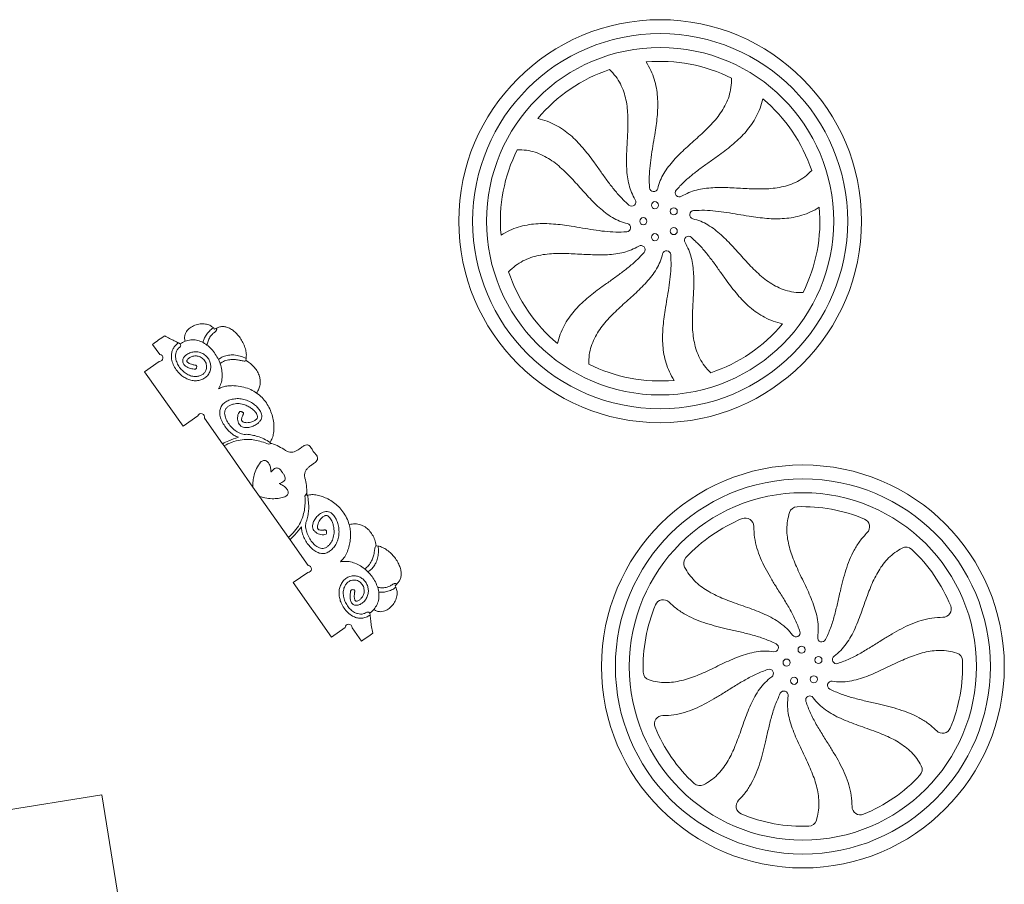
# Model space of a CAD drawing. Header units: millimetres. Extents: x -1373 to 2114, y -1259 to 1510.
# Tile 11 of 12: x 1013 to 1722, y 466 to 1088. Entities that reach past the tile are written whole.
import ezdxf

# ---------------------------------------------------------------- set-up
doc = ezdxf.new("R2010")
doc.units = ezdxf.units.MM

msp = doc.modelspace()

# ---------------------------------------------------------------- linework, layer by layer
at = {"color": 7, "linetype": 'Continuous', "lineweight": 15}
for p, q in [((1152.79, 866.08), (1153.66, 865.08)), ((1153.66, 865.08), (1154.99, 865.86)), ((1109.05, 854.15), (1114.14, 846.93)), ((1127.68, 855.29), (1128.96, 854.62)), ((1176.43, 844.03), (1176.13, 842.65)), ((1103.33, 834.49), (1113.85, 841.9)), ((1103.33, 834.49), (1130.97, 795.24)), ((1130.97, 795.24), (1141.62, 802.75)), ((1146.4, 801.13), (1159.34, 782.74)), ((1159.34, 782.74), (1160.48, 781.12)), ((1160.48, 781.12), (1181.3, 751.56)), ((1192.4, 782.31), (1194.9, 782.82)), ((1181.3, 751.56), (1186.04, 744.84)), ((1186.04, 744.84), (1206.86, 715.28)), ((1218.73, 744.93), (1220.05, 747.11)), ((1208, 713.66), (1206.86, 715.28)), ((1208, 713.66), (1221.03, 695.16)), ((1270.05, 709.28), (1271.46, 709.1)), ((1210.21, 682.73), (1220.71, 690.13)), ((1210.21, 682.73), (1237.85, 643.49)), ((1284.79, 681.56), (1283.61, 680.56)), ((1283.61, 680.56), (1284.25, 679.42)), ((1265.44, 660.84), (1265.63, 659.4)), ((1237.85, 643.49), (1247.61, 650.36)), ((1252.65, 650.26), (1259.35, 640.74)), ((772.28, 481.77), (1072.43, 530.04)), ((1084.67, 453.92), (1072.43, 530.04))]:
    msp.add_line(p, q, dxfattribs=at)
for centre, radius in [((1474.46, 942.84), 145), ((1474.46, 942.84), 135), ((1474.46, 942.84), 125), ((1470.71, 954.35), 2.55), ((1484.25, 949.95), 2.55), ((1462.35, 942.84), 2.55), ((1484.25, 935.72), 2.55), ((1470.71, 931.32), 2.55), ((1577.23, 622.42), 145), ((1577.23, 622.42), 135), ((1577.23, 622.42), 125), ((1576.28, 634.49), 2.55), ((1565.46, 625.24), 2.55), ((1588.41, 627.05), 2.55), ((1570.91, 612.09), 2.55), ((1585.1, 613.21), 2.55)]:
    msp.add_circle(centre, radius, dxfattribs=at)
for centre, radius, start, end in [((1474.46, 942.84), 115, 63.43932, 95.00029), ((1474.46, 942.84), 115, 108.43932, 140.00029), ((1474.46, 942.84), 115, 18.43932, 50.00029), ((1474.46, 942.84), 115, 153.43932, 185.00029), ((1469.78, 967.12), 3, 184.45559, 346.63259), ((1488.33, 963.31), 3, 139.45559, 301.63259), ((1453.98, 956.7), 3, 229.45559, 31.63259), ((1498.74, 947.51), 3, 94.45559, 256.63259), ((1474.46, 942.84), 115, 333.43932, 5.00029), ((1450.17, 938.16), 3, 274.45559, 76.63259), ((1494.93, 928.97), 3, 49.45559, 211.63259), ((1460.59, 922.36), 3, 319.45559, 121.63259), ((1479.13, 918.55), 3, 4.45559, 166.63259), ((1474.46, 942.84), 115, 198.43932, 230.00029), ((1474.46, 942.84), 115, 288.43932, 320.00029), ((1189.27, 751.01), 130.66, 123.13087, 127.87356), ((1113.99, 844.41), 2.52, 266.67998, 86.67998), ((1474.46, 942.84), 115, 243.43932, 275.00029), ((1144.01, 801.94), 2.52, 341.25327, 161.25327), ((1183.67, 748.2), 36.4, 72.02443, 74.51848), ((1183.67, 748.2), 36.4, 54.703, 72.02443), ((1183.67, 748.2), 36.4, 358.28757, 15.609), ((1183.67, 748.2), 36.4, 355.79352, 358.28757), ((1573.27, 731.35), 6, 92.08301, 162.30411), ((1577.23, 622.42), 115, 67.31001, 92.08301), ((1577.23, 622.42), 115, 112.31001, 137.08301), ((1535.85, 723.26), 6, 359.92747, 112.31001), ((1619.28, 722.98), 6, 314.92747, 67.31001), ((1651.45, 702.24), 6, 47.08301, 117.30411), ((1577.23, 622.42), 115, 22.31001, 47.08301), ((1220.87, 692.64), 2.52, 266.35557, 86.35557), ((1497.41, 696.64), 6, 137.08301, 207.30411), ((1577.23, 622.42), 115, 157.31001, 182.08301), ((1476.67, 664.46), 6, 44.92747, 157.31001), ((1678.07, 663.8), 6, 269.92747, 22.31001), ((1250.13, 650.31), 2.52, 358.86296, 178.86296), ((1189.27, 751.01), 130.66, 302.43844, 306.87919), ((1572.25, 646.64), 3, 215.89008, 18.06708), ((1556.58, 636.02), 3, 260.89008, 63.06708), ((1590.84, 643.07), 3, 170.89008, 333.06708), ((1686.16, 626.38), 6, 2.08301, 72.30411), ((1601.46, 627.4), 3, 125.89008, 288.06708), ((1577.23, 622.42), 115, 337.31001, 2.08301), ((1468.3, 618.46), 6, 182.08301, 252.30411), ((1553.01, 617.43), 3, 305.89008, 108.06708), ((1597.89, 608.81), 3, 80.89008, 243.06708), ((1563.63, 601.76), 3, 350.89008, 153.06708), ((1582.22, 598.19), 3, 35.89008, 198.06708), ((1476.39, 581.04), 6, 89.92747, 202.31001), ((1577.23, 622.42), 115, 202.31001, 227.08301), ((1677.8, 580.37), 6, 224.92747, 337.31001), ((1657.06, 548.19), 6, 317.08301, 27.30411), ((1577.23, 622.42), 115, 292.31001, 317.08301), ((1503.01, 542.59), 6, 227.08301, 297.30411), ((1535.19, 521.85), 6, 134.92747, 247.31001), ((1618.61, 521.58), 6, 179.92747, 292.31001), ((1577.23, 622.42), 115, 247.31001, 272.08301), ((1581.19, 513.49), 6, 272.08301, 342.30411)]:
    msp.add_arc(centre, radius, start, end, dxfattribs=at)
for points, knots in [([(1464.43, 1057.4), (1465.61, 1055.36), (1467.9, 1051.39), (1470.28, 1045.05), (1471.83, 1038.71), (1472.63, 1032.35), (1472.81, 1025.98), (1472.5, 1019.6), (1471.82, 1013.22), (1470.8, 1006.28), (1469.53, 998.81), (1468.18, 990.81), (1467.11, 982.82), (1466.46, 974.84), (1466.68, 969.53), (1466.79, 966.89)], [0, 0, 0, 0, 0.076292, 0.148663, 0.2187, 0.287641, 0.35634, 0.425296, 0.494701, 0.564527, 0.652619, 0.740569, 0.827879, 0.914286, 1, 1, 1, 1]), ([(1456.53, 958.28), (1455.58, 960), (1453.7, 963.42), (1451.93, 969.04), (1450.81, 974.84), (1450.28, 980.83), (1450.14, 988.98), (1450.67, 999.28), (1451.26, 1009.62), (1451.26, 1017.93), (1450.87, 1024.11), (1449.95, 1030.17), (1448.37, 1036.06), (1445.94, 1041.73), (1442.59, 1047.17), (1439.62, 1050.31), (1438.08, 1051.93)], [0, 0, 0, 0, 0.059863, 0.119152, 0.179045, 0.240146, 0.302594, 0.428265, 0.555052, 0.619008, 0.68206, 0.744218, 0.80589, 0.867997, 0.932028, 1, 1, 1, 1]), ([(1472.7, 966.43), (1473.25, 968.32), (1474.33, 972.07), (1477.05, 977.29), (1480.37, 982.18), (1484.23, 986.79), (1489.9, 992.66), (1497.55, 999.57), (1505.28, 1006.46), (1511.15, 1012.34), (1515.25, 1016.98), (1518.88, 1021.91), (1521.93, 1027.2), (1524.22, 1032.92), (1525.7, 1039.14), (1525.82, 1043.47), (1525.88, 1045.7)], [0, 0, 0, 0, 0.059864, 0.119153, 0.179046, 0.240147, 0.302595, 0.428266, 0.555052, 0.619009, 0.682061, 0.744219, 0.805891, 0.867997, 0.93203, 1, 1, 1, 1]), ([(1548.38, 1030.93), (1547.77, 1028.66), (1546.58, 1024.22), (1543.77, 1018.07), (1540.39, 1012.49), (1536.46, 1007.42), (1532.08, 1002.79), (1527.35, 998.5), (1522.36, 994.47), (1516.74, 990.28), (1510.56, 985.9), (1503.94, 981.19), (1497.53, 976.3), (1491.43, 971.12), (1487.83, 967.21), (1486.05, 965.26)], [0, 0, 0, 0, 0.076292, 0.148663, 0.218699, 0.28764, 0.35634, 0.425295, 0.4947, 0.564527, 0.652619, 0.740569, 0.827879, 0.914286, 1, 1, 1, 1]), ([(1386.36, 1016.76), (1388.63, 1016.15), (1393.07, 1014.96), (1399.23, 1012.15), (1404.81, 1008.77), (1409.87, 1004.84), (1414.5, 1000.46), (1418.79, 995.73), (1422.82, 990.74), (1427.01, 985.12), (1431.39, 978.94), (1436.1, 972.32), (1440.99, 965.91), (1446.17, 959.81), (1450.08, 956.21), (1452.03, 954.43)], [0, 0, 0, 0, 0.076292, 0.148663, 0.2187, 0.287641, 0.356341, 0.425295, 0.494701, 0.564527, 0.652619, 0.74057, 0.827879, 0.914286, 1, 1, 1, 1]), ([(1450.86, 941.08), (1448.98, 941.63), (1445.22, 942.71), (1440, 945.43), (1435.11, 948.75), (1430.5, 952.61), (1424.63, 958.28), (1417.73, 965.93), (1410.83, 973.66), (1404.95, 979.53), (1400.31, 983.63), (1395.38, 987.26), (1390.09, 990.31), (1384.37, 992.6), (1378.15, 994.08), (1373.82, 994.2), (1371.59, 994.26)], [0, 0, 0, 0, 0.059864, 0.119153, 0.179046, 0.240147, 0.302595, 0.428266, 0.555052, 0.619008, 0.682061, 0.744219, 0.80589, 0.867997, 0.93203, 1, 1, 1, 1]), ([(1489.9, 960.76), (1491.62, 961.71), (1495.04, 963.59), (1500.66, 965.37), (1506.46, 966.48), (1512.45, 967.01), (1520.61, 967.15), (1530.9, 966.62), (1541.24, 966.03), (1549.55, 966.03), (1555.73, 966.42), (1561.79, 967.34), (1567.68, 968.92), (1573.35, 971.35), (1578.79, 974.7), (1581.93, 977.68), (1583.55, 979.21)], [0, 0, 0, 0, 0.059863, 0.119153, 0.179045, 0.240146, 0.302594, 0.428266, 0.555053, 0.619009, 0.682061, 0.744219, 0.805891, 0.867997, 0.93203, 1, 1, 1, 1]), ([(1589.02, 952.86), (1586.98, 951.68), (1583.01, 949.39), (1576.67, 947.02), (1570.33, 945.46), (1563.97, 944.67), (1557.6, 944.48), (1551.22, 944.79), (1544.84, 945.48), (1537.9, 946.49), (1530.43, 947.76), (1522.43, 949.11), (1514.44, 950.18), (1506.46, 950.84), (1501.15, 950.61), (1498.51, 950.5)], [0, 0, 0, 0, 0.0762922, 0.1486631, 0.2186998, 0.2876408, 0.3563411, 0.4252955, 0.494701, 0.5645277, 0.6526182, 0.7405688, 0.8278785, 0.9142855, 1, 1, 1, 1]), ([(1498.05, 944.59), (1499.94, 944.04), (1503.69, 942.96), (1508.91, 940.24), (1513.8, 936.92), (1518.41, 933.06), (1524.28, 927.4), (1531.19, 919.74), (1538.08, 912.01), (1543.96, 906.14), (1548.6, 902.04), (1553.53, 898.41), (1558.82, 895.36), (1564.54, 893.07), (1570.76, 891.59), (1575.09, 891.47), (1577.32, 891.41)], [0, 0, 0, 0, 0.059864, 0.119153, 0.179046, 0.240147, 0.302594, 0.428266, 0.555052, 0.619009, 0.682061, 0.744218, 0.80589, 0.867997, 0.93203, 1, 1, 1, 1]), ([(1359.89, 932.81), (1361.93, 933.99), (1365.91, 936.28), (1372.24, 938.66), (1378.58, 940.21), (1384.95, 941.01), (1391.32, 941.19), (1397.69, 940.88), (1404.08, 940.2), (1411.01, 939.18), (1418.48, 937.91), (1426.48, 936.56), (1434.47, 935.49), (1442.46, 934.83), (1447.76, 935.06), (1450.4, 935.17)], [0, 0, 0, 0, 0.076292, 0.148663, 0.2187, 0.287641, 0.356341, 0.425296, 0.494702, 0.564528, 0.652619, 0.74057, 0.82788, 0.914287, 1, 1, 1, 1]), ([(1562.55, 868.92), (1560.28, 869.52), (1555.85, 870.71), (1549.69, 873.52), (1544.11, 876.9), (1539.04, 880.84), (1534.41, 885.21), (1530.12, 889.94), (1526.09, 894.94), (1521.9, 900.56), (1517.52, 906.74), (1512.81, 913.35), (1507.92, 919.76), (1502.74, 925.87), (1498.83, 929.46), (1496.88, 931.25)], [0, 0, 0, 0, 0.076292, 0.148663, 0.2187, 0.287641, 0.356341, 0.425295, 0.494701, 0.564527, 0.652619, 0.740569, 0.827879, 0.914286, 1, 1, 1, 1]), ([(1459.01, 924.91), (1457.29, 923.96), (1453.87, 922.08), (1448.25, 920.31), (1442.45, 919.19), (1436.46, 918.66), (1428.31, 918.52), (1418.01, 919.05), (1407.67, 919.64), (1399.36, 919.64), (1393.18, 919.25), (1387.12, 918.33), (1381.23, 916.75), (1375.57, 914.32), (1370.12, 910.97), (1366.98, 907.99), (1365.36, 906.46)], [0, 0, 0, 0, 0.059863, 0.119152, 0.179046, 0.240146, 0.302594, 0.428266, 0.555053, 0.619008, 0.682061, 0.744219, 0.80589, 0.867997, 0.932029, 1, 1, 1, 1]), ([(1492.38, 927.39), (1493.33, 925.67), (1495.21, 922.25), (1496.99, 916.63), (1498.1, 910.83), (1498.63, 904.84), (1498.77, 896.69), (1498.24, 886.39), (1497.65, 876.05), (1497.65, 867.74), (1498.04, 861.56), (1498.96, 855.5), (1500.54, 849.61), (1502.97, 843.95), (1506.32, 838.5), (1509.3, 835.36), (1510.83, 833.74)], [0, 0, 0, 0, 0.059864, 0.119153, 0.179046, 0.240146, 0.302595, 0.428266, 0.555052, 0.619008, 0.682061, 0.744218, 0.80589, 0.867997, 0.932028, 1, 1, 1, 1]), ([(1400.54, 854.74), (1401.14, 857.01), (1402.33, 861.45), (1405.14, 867.61), (1408.52, 873.18), (1412.46, 878.25), (1416.83, 882.88), (1421.56, 887.17), (1426.56, 891.2), (1432.18, 895.39), (1438.36, 899.77), (1444.97, 904.48), (1451.38, 909.37), (1457.49, 914.55), (1461.08, 918.46), (1462.87, 920.41)], [0, 0, 0, 0, 0.076292, 0.148663, 0.2187, 0.287641, 0.356341, 0.425296, 0.494701, 0.564527, 0.652619, 0.740569, 0.827879, 0.914286, 1, 1, 1, 1]), ([(1476.21, 919.24), (1475.66, 917.36), (1474.58, 913.6), (1471.86, 908.38), (1468.55, 903.49), (1464.68, 898.88), (1459.02, 893.01), (1451.36, 886.1), (1443.63, 879.21), (1437.76, 873.33), (1433.66, 868.69), (1430.03, 863.76), (1426.98, 858.47), (1424.69, 852.75), (1423.21, 846.53), (1423.09, 842.2), (1423.03, 839.97)], [0, 0, 0, 0, 0.059865, 0.119153, 0.179046, 0.240146, 0.302595, 0.428266, 0.555053, 0.619009, 0.682061, 0.744219, 0.805891, 0.867997, 0.932029, 1, 1, 1, 1]), ([(1484.48, 828.27), (1483.3, 830.31), (1481.01, 834.29), (1478.64, 840.62), (1477.08, 846.96), (1476.29, 853.32), (1476.1, 859.7), (1476.41, 866.07), (1477.1, 872.46), (1478.11, 879.39), (1479.38, 886.86), (1480.73, 894.86), (1481.8, 902.85), (1482.46, 910.84), (1482.23, 916.14), (1482.12, 918.78)], [0, 0, 0, 0, 0.076293, 0.148663, 0.218701, 0.287642, 0.356341, 0.425296, 0.494701, 0.564527, 0.652619, 0.740569, 0.827879, 0.914287, 1, 1, 1, 1]), ([(1132.41, 856.45), (1132.23, 857.3), (1131.88, 858.94), (1132.33, 861.4), (1133.61, 863.93), (1135.99, 866.3), (1139.4, 868.13), (1143.23, 869.1), (1146.94, 869.05), (1150.31, 868.1), (1151.96, 866.75), (1152.79, 866.08)], [0, 0, 0, 0, 0.089028, 0.171256, 0.252433, 0.378411, 0.511213, 0.64718, 0.781498, 0.890766, 1, 1, 1, 1]), ([(1152.79, 866.08), (1151.79, 865.33), (1149.78, 863.84), (1147.63, 861.09), (1146.09, 858.31), (1145.61, 856.45), (1145.38, 855.53)], [0, 0, 0, 0, 0.2825759, 0.5657234, 0.7853213, 1, 1, 1, 1]), ([(1154.55, 863.64), (1154.68, 863.81), (1154.91, 864.12), (1155.12, 864.61), (1155.21, 865.02), (1155.2, 865.37), (1155.13, 865.64), (1155.03, 865.79), (1154.99, 865.86)], [0, 0, 0, 0, 0.259688, 0.475264, 0.655166, 0.784898, 0.898681, 1, 1, 1, 1]), ([(1154.99, 865.86), (1155.77, 866.2), (1157.32, 866.88), (1159.85, 867.12), (1162.51, 866.69), (1165.23, 865.5), (1167.91, 863.6), (1170.43, 861.1), (1172.7, 858.07), (1174.59, 854.64), (1175.92, 851.07), (1176.68, 847.49), (1176.51, 845.15), (1176.43, 844.03)], [0, 0, 0, 0, 0.071182, 0.13968, 0.208329, 0.293813, 0.384652, 0.480298, 0.589176, 0.698631, 0.805331, 0.906356, 1, 1, 1, 1]), ([(1127.68, 855.29), (1126.66, 855.78), (1124.51, 856.83), (1121.18, 858.44), (1118.97, 859.76), (1117.86, 860.43)], [0, 0, 0, 0, 0.3053621, 0.6475456, 1, 1, 1, 1]), ([(1148.45, 854.31), (1148.65, 855.29), (1149.06, 857.34), (1150.62, 859.91), (1152.45, 862.08), (1153.86, 863.12), (1154.55, 863.64)], [0, 0, 0, 0, 0.259492, 0.543961, 0.774363, 1, 1, 1, 1]), ([(1127.07, 854.84), (1126.22, 854.09), (1124.58, 852.63), (1123.09, 849.73), (1122.47, 846.67), (1122.67, 843.21), (1123.82, 839.51), (1125.97, 835.81), (1128.62, 832.84), (1131.47, 830.61), (1134.33, 829.08), (1137.42, 828.14), (1140.65, 827.94), (1143.83, 828.53), (1146.76, 829.91), (1149.16, 832.13), (1150.56, 834.97), (1151.04, 837.97), (1150.72, 840.9), (1149.55, 843.61), (1147.67, 845.89), (1145.28, 847.64), (1142.49, 848.74), (1139.45, 849.04), (1136.46, 848.44), (1133.99, 847.25), (1132.14, 845.74), (1131.12, 844.27), (1130.71, 842.92), (1130.68, 841.82), (1130.96, 840.72), (1131.72, 839.42), (1133.3, 838.11), (1135.82, 836.99), (1137.78, 836.56), (1138.87, 836.32)], [0, 0, 0, 0, 0.035773, 0.069155, 0.101553, 0.133965, 0.178054, 0.223328, 0.269214, 0.303597, 0.33769, 0.37156, 0.405531, 0.439517, 0.473238, 0.50714, 0.541315, 0.571829, 0.602597, 0.633531, 0.664347, 0.695318, 0.726614, 0.758561, 0.790898, 0.822238, 0.844647, 0.866428, 0.877559, 0.889054, 0.900916, 0.913171, 0.936579, 0.964624, 1, 1, 1, 1]), ([(1139.42, 839.27), (1138.61, 839.44), (1137.2, 839.75), (1135.53, 840.39), (1134.52, 841), (1134.01, 841.48), (1133.78, 841.86), (1133.69, 842.16), (1133.71, 842.46), (1133.86, 842.93), (1134.3, 843.57), (1135.31, 844.48), (1137, 845.41), (1139.3, 846.01), (1142.07, 845.78), (1144.8, 844.48), (1147.04, 842.13), (1148.09, 839.1), (1147.82, 836.25), (1146.71, 833.96), (1145.01, 832.41), (1142.87, 831.42), (1140.18, 830.91), (1137.06, 831.25), (1133.82, 832.64), (1130.89, 834.81), (1128.43, 837.57), (1126.61, 840.69), (1125.66, 843.72), (1125.49, 846.42), (1125.94, 848.7), (1127.04, 850.83), (1128.25, 851.9), (1128.89, 852.46)], [0, 0, 0, 0, 0.036325, 0.062946, 0.077656, 0.087545, 0.092984, 0.096984, 0.100974, 0.106084, 0.118224, 0.134411, 0.164952, 0.20155, 0.236848, 0.284025, 0.330427, 0.374982, 0.419849, 0.452042, 0.48394, 0.518147, 0.553879, 0.602239, 0.652942, 0.706165, 0.760323, 0.813225, 0.862857, 0.897406, 0.930188, 0.963267, 1, 1, 1, 1]), ([(1127.68, 855.29), (1127.67, 855.29), (1127.56, 855.24), (1127.34, 855.11), (1127.16, 854.94), (1127.07, 854.84)], [0, 0, 0, 0, 0.0388037, 0.4734344, 1, 1, 1, 1]), ([(1128.89, 852.46), (1128.97, 852.56), (1129.15, 852.78), (1129.3, 853.36), (1129.27, 854.02), (1129.07, 854.47), (1128.99, 854.64)], [0, 0, 0, 0, 0.177422, 0.362858, 0.756825, 1, 1, 1, 1]), ([(1132.41, 856.45), (1131.76, 856.17), (1130.58, 855.66), (1129.49, 854.96), (1128.99, 854.64)], [0, 0, 0, 0, 0.546063, 1, 1, 1, 1]), ([(1156.52, 822.22), (1157.18, 823.48), (1158.5, 826), (1159.22, 830.29), (1159.1, 834.68), (1158.17, 839.08), (1156.55, 843.34), (1154.31, 847.31), (1151.53, 850.85), (1148.29, 853.82), (1144.67, 856.06), (1140.72, 857.39), (1136.49, 857.69), (1133.79, 856.87), (1132.41, 856.45)], [0, 0, 0, 0, 0.081413, 0.163282, 0.247217, 0.333373, 0.420965, 0.508715, 0.595219, 0.67929, 0.760359, 0.838983, 0.917432, 1, 1, 1, 1]), ([(1148.44, 853.54), (1148.43, 853.68), (1148.42, 853.94), (1148.44, 854.19), (1148.45, 854.31)], [0, 0, 0, 0, 0.559435, 1, 1, 1, 1]), ([(1156.42, 843.36), (1157.54, 844.09), (1159.77, 845.55), (1163.65, 846.54), (1167.8, 846.7), (1172.18, 845.94), (1175.01, 844.67), (1176.43, 844.03)], [0, 0, 0, 0, 0.19061, 0.375796, 0.560166, 0.778937, 1, 1, 1, 1]), ([(1138.87, 836.32), (1139.04, 836.28), (1139.37, 836.2), (1139.87, 836.34), (1140.27, 836.62), (1140.67, 837.13), (1140.88, 837.77), (1140.85, 838.4), (1140.7, 838.77), (1140.46, 839.03), (1140.18, 839.19), (1139.82, 839.28), (1139.56, 839.27), (1139.42, 839.27)], [0, 0, 0, 0, 0.101548, 0.193424, 0.284646, 0.378212, 0.564394, 0.652561, 0.735992, 0.79172, 0.851247, 0.91911, 1, 1, 1, 1]), ([(1157.6, 840.48), (1158.68, 841.13), (1160.88, 842.47), (1164.45, 843.24), (1167.88, 843.41), (1169.99, 843.1), (1171.05, 842.94)], [0, 0, 0, 0, 0.268502, 0.545695, 0.771411, 1, 1, 1, 1]), ([(1171.05, 842.94), (1171.37, 842.85), (1172.22, 842.61), (1173.52, 842.34), (1174.86, 842.18), (1175.82, 842.23), (1176.23, 842.48), (1176.32, 842.54)], [0, 0, 0, 0, 0.185493, 0.489327, 0.735637, 0.941525, 1, 1, 1, 1]), ([(1176.13, 842.65), (1176.16, 842.63), (1176.23, 842.59), (1176.29, 842.56), (1176.32, 842.54)], [0, 0, 0, 0, 0.5596956, 1, 1, 1, 1]), ([(1176.32, 842.54), (1177.44, 841.84), (1179.67, 840.45), (1182.47, 837.71), (1184.7, 834.58), (1186.07, 831.34), (1186.63, 828.17), (1186.49, 825.15), (1185.64, 822.06), (1184.52, 820.17), (1183.94, 819.19)], [0, 0, 0, 0, 0.142158, 0.282536, 0.41971, 0.553671, 0.658235, 0.764784, 0.87712, 1, 1, 1, 1]), ([(1183.94, 819.19), (1182.55, 820.06), (1179.69, 821.86), (1174.68, 823.58), (1169.95, 824.39), (1165.77, 824.55), (1162.43, 824.27), (1159.27, 823.61), (1157.42, 822.67), (1156.52, 822.22)], [0, 0, 0, 0, 0.169566, 0.350631, 0.547253, 0.667083, 0.784539, 0.89613, 1, 1, 1, 1]), ([(1193.69, 783.7), (1194.23, 784.69), (1195.39, 786.78), (1196.22, 790.48), (1196.52, 794.58), (1196.16, 798.97), (1195.15, 803.46), (1193.46, 807.9), (1191.05, 812.12), (1187.93, 816.04), (1185.28, 818.13), (1183.94, 819.19)], [0, 0, 0, 0, 0.084468, 0.178649, 0.281775, 0.392271, 0.508387, 0.626433, 0.747546, 0.871695, 1, 1, 1, 1]), ([(1171.83, 805.99), (1171.46, 805.46), (1170.72, 804.39), (1170.25, 802.43), (1170.16, 800.41), (1170.52, 798.44), (1171.31, 796.67), (1172.58, 795.27), (1174.31, 794.48), (1176.26, 794.22), (1178.72, 794.42), (1181.51, 795.26), (1184.13, 796.71), (1186.06, 798.4), (1187.25, 800.16), (1187.71, 802.11), (1187.46, 804.34), (1186.35, 806.75), (1184.39, 809.17), (1181.74, 811.44), (1178.48, 813.36), (1174.79, 814.73), (1170.98, 815.27), (1167.31, 815.02), (1163.94, 814.08), (1161.07, 812.53), (1158.75, 810.33), (1157.35, 807.37), (1157.29, 803.93), (1158.21, 800.41), (1159.89, 796.95), (1162.15, 793.71), (1164.82, 790.92), (1167.67, 788.64), (1169.81, 787.78), (1170.81, 787.38)], [0, 0, 0, 0, 0.019877, 0.040718, 0.062057, 0.083097, 0.103148, 0.122112, 0.14113, 0.161488, 0.183403, 0.218056, 0.252464, 0.27646, 0.298074, 0.31803, 0.338224, 0.367456, 0.400004, 0.435251, 0.476625, 0.518032, 0.55811, 0.596539, 0.632945, 0.666897, 0.698331, 0.731802, 0.766495, 0.804339, 0.844953, 0.886797, 0.927874, 0.966149, 1, 1, 1, 1]), ([(1176.69, 789.48), (1176.11, 789.4), (1174.85, 789.24), (1172.84, 789.74), (1170.33, 790.86), (1167.5, 792.89), (1164.69, 795.78), (1162.46, 799.04), (1161.2, 802.07), (1160.8, 804.57), (1161.01, 806.47), (1161.85, 808.13), (1163.26, 809.5), (1165.15, 810.61), (1167.88, 811.48), (1171.48, 811.73), (1175.2, 810.89), (1178.32, 809.44), (1180.75, 807.83), (1182.6, 806.14), (1183.82, 804.57), (1184.47, 803.26), (1184.7, 802.1), (1184.49, 801.15), (1183.94, 800.39), (1183.14, 799.71), (1181.5, 798.74), (1179.37, 798.06), (1177.04, 797.8), (1175.52, 797.9), (1174.45, 798.21), (1173.78, 798.57), (1173.39, 798.99), (1173.18, 799.43), (1173.09, 799.9), (1173.09, 800.68), (1173.37, 801.86), (1173.81, 802.77), (1174.06, 803.29)], [0, 0, 0, 0, 0.024047, 0.051831, 0.08361, 0.136918, 0.193451, 0.248741, 0.298473, 0.327087, 0.351991, 0.375624, 0.401925, 0.431749, 0.464814, 0.519099, 0.578029, 0.619468, 0.660148, 0.697475, 0.72173, 0.741629, 0.756974, 0.769542, 0.780449, 0.79492, 0.812277, 0.858866, 0.885164, 0.908298, 0.920957, 0.930976, 0.938977, 0.944254, 0.950569, 0.958777, 0.975937, 1, 1, 1, 1]), ([(1174.06, 803.29), (1174.18, 803.5), (1174.38, 803.86), (1174.51, 804.43), (1174.42, 804.91), (1174.09, 805.34), (1173.52, 805.66), (1172.73, 805.89), (1172.14, 805.95), (1171.83, 805.99)], [0, 0, 0, 0, 0.153605, 0.27194, 0.370275, 0.466527, 0.613496, 0.79192, 1, 1, 1, 1]), ([(1170.81, 787.38), (1168.49, 786.6), (1164.58, 785.27), (1160.86, 783.47), (1159.34, 782.74)], [0, 0, 0, 0, 0.5928413, 1, 1, 1, 1]), ([(1193.69, 783.7), (1192.22, 784.57), (1189.32, 786.29), (1184.9, 787.95), (1180.68, 789.02), (1178.03, 789.33), (1176.69, 789.48)], [0, 0, 0, 0, 0.281043, 0.558445, 0.777402, 1, 1, 1, 1]), ([(1160.48, 781.12), (1162.37, 782.09), (1166.05, 783.98), (1172.01, 785.53), (1177.62, 785.94), (1182.82, 785.41), (1187.67, 784.26), (1190.8, 782.97), (1192.4, 782.31)], [0, 0, 0, 0, 0.190695, 0.372572, 0.551785, 0.694996, 0.84351, 1, 1, 1, 1]), ([(1193.69, 783.7), (1193.63, 783.62), (1193.53, 783.48), (1193.43, 783.34), (1193.39, 783.28)], [0, 0, 0, 0, 0.562098, 1, 1, 1, 1]), ([(1224.61, 777.03), (1224.28, 777.81), (1223.72, 779.16), (1222.69, 780.64), (1221.76, 781.44), (1220.98, 781.8), (1219.76, 781.96), (1218.06, 781.34), (1215.79, 779.74), (1213.53, 778), (1211.05, 776.83), (1208.98, 776.4), (1206.73, 776.69), (1205.41, 777.48), (1204.7, 777.91)], [0, 0, 0, 0, 0.105029, 0.181935, 0.221798, 0.256026, 0.287878, 0.372276, 0.471663, 0.6368, 0.725295, 0.810272, 0.898043, 1, 1, 1, 1]), ([(1218.73, 757.99), (1218.56, 758.8), (1218.26, 760.31), (1218.75, 762.52), (1219.85, 764.34), (1221.45, 765.92), (1223.38, 767.33), (1225.3, 768.57), (1226.83, 769.8), (1227.65, 770.96), (1227.88, 772.01), (1227.8, 772.87), (1227.36, 774.01), (1226.31, 775.47), (1225.23, 776.46), (1224.61, 777.03)], [0, 0, 0, 0, 0.101917, 0.189654, 0.2746, 0.363064, 0.467615, 0.5723, 0.646973, 0.712228, 0.74407, 0.778283, 0.818133, 0.895008, 1, 1, 1, 1]), ([(1186.81, 769.37), (1185.79, 767.93), (1183.75, 765.07), (1182.07, 760.42), (1181.25, 755.88), (1181.29, 753.02), (1181.3, 751.56)], [0, 0, 0, 0, 0.277749, 0.550807, 0.770243, 1, 1, 1, 1]), ([(1194.32, 762.22), (1194.26, 763.21), (1194.14, 765.16), (1193.21, 767.81), (1192, 769.63), (1190.74, 770.52), (1189.75, 770.8), (1188.74, 770.69), (1187.72, 770.21), (1187.14, 769.67), (1186.81, 769.37)], [0, 0, 0, 0, 0.217389, 0.426127, 0.606942, 0.68525, 0.7589, 0.826826, 0.904761, 1, 1, 1, 1]), ([(1202.55, 761.89), (1202.28, 762.33), (1201.78, 763.15), (1200.91, 764.16), (1200.01, 764.86), (1199.06, 765.24), (1197.97, 765.27), (1196.75, 764.77), (1195.47, 763.71), (1194.73, 762.75), (1194.32, 762.22)], [0, 0, 0, 0, 0.144076, 0.265568, 0.368099, 0.457651, 0.542986, 0.664497, 0.813481, 1, 1, 1, 1]), ([(1200.09, 754.03), (1200.77, 754.25), (1201.98, 754.64), (1203.39, 755.52), (1204.22, 756.51), (1204.58, 757.62), (1204.41, 758.95), (1203.71, 760.43), (1202.96, 761.37), (1202.55, 761.89)], [0, 0, 0, 0, 0.198029, 0.353734, 0.454902, 0.548802, 0.669113, 0.816018, 1, 1, 1, 1]), ([(1204.3, 744.55), (1204.69, 744.75), (1205.39, 745.12), (1206.18, 745.91), (1206.63, 746.83), (1206.7, 747.86), (1206.29, 749.35), (1204.98, 751.1), (1202.8, 752.87), (1201.01, 753.64), (1200.09, 754.03)], [0, 0, 0, 0, 0.095234, 0.1731669, 0.2410971, 0.3147417, 0.3930531, 0.573873, 0.782605, 1, 1, 1, 1]), ([(1186.04, 744.84), (1187.75, 744.33), (1191.11, 743.32), (1195.98, 743.02), (1200.39, 743.43), (1202.99, 744.17), (1204.3, 744.55)], [0, 0, 0, 0, 0.288162, 0.564805, 0.780536, 1, 1, 1, 1]), ([(1206.86, 715.28), (1208.4, 716.73), (1211.42, 719.56), (1214.89, 724.65), (1217.16, 729.78), (1218.42, 734.86), (1218.97, 739.82), (1218.81, 743.2), (1218.73, 744.93)], [0, 0, 0, 0, 0.190696, 0.372571, 0.551783, 0.694995, 0.843509, 1, 1, 1, 1]), ([(1219.97, 745.53), (1220.06, 745.56), (1220.23, 745.61), (1220.4, 745.65), (1220.47, 745.67)], [0, 0, 0, 0, 0.557904, 1, 1, 1, 1]), ([(1220.47, 745.67), (1220.79, 744), (1221.44, 740.68), (1221.51, 735.97), (1221.1, 731.63), (1220.49, 729.04), (1220.18, 727.72)], [0, 0, 0, 0, 0.281045, 0.558446, 0.777404, 1, 1, 1, 1]), ([(1250.6, 724.53), (1250.05, 726.19), (1248.95, 729.44), (1246.24, 733.76), (1243, 737.49), (1239.32, 740.57), (1235.42, 742.99), (1231.45, 744.75), (1227.57, 745.8), (1223.87, 746.24), (1221.56, 745.85), (1220.47, 745.67)], [0, 0, 0, 0, 0.130586, 0.256895, 0.380075, 0.500039, 0.615807, 0.723937, 0.824865, 0.91712, 1, 1, 1, 1]), ([(1234.09, 717.58), (1233.47, 717.42), (1232.21, 717.08), (1230.21, 717.29), (1228.28, 717.89), (1226.54, 718.9), (1225.14, 720.23), (1224.25, 721.9), (1224.09, 723.79), (1224.5, 725.72), (1225.52, 727.96), (1227.26, 730.32), (1229.5, 732.29), (1231.74, 733.53), (1233.8, 734.07), (1235.79, 733.84), (1237.81, 732.85), (1239.7, 730.99), (1241.32, 728.34), (1242.56, 725.07), (1243.28, 721.36), (1243.32, 717.43), (1242.54, 713.66), (1241.07, 710.28), (1239.06, 707.43), (1236.62, 705.25), (1233.77, 703.8), (1230.52, 703.49), (1227.25, 704.59), (1224.25, 706.63), (1221.56, 709.39), (1219.27, 712.61), (1217.54, 716.06), (1216.35, 719.51), (1216.27, 721.81), (1216.23, 722.9)], [0, 0, 0, 0, 0.019878, 0.040719, 0.062057, 0.083098, 0.103149, 0.122112, 0.14113, 0.161488, 0.183404, 0.218056, 0.252465, 0.276461, 0.298075, 0.318031, 0.338224, 0.367457, 0.400005, 0.435252, 0.476626, 0.518032, 0.558112, 0.596541, 0.632946, 0.666899, 0.698332, 0.731802, 0.766495, 0.804339, 0.844953, 0.886797, 0.927874, 0.96615, 1, 1, 1, 1]), ([(1220.18, 727.72), (1219.92, 727.2), (1219.34, 726.07), (1219.14, 724.01), (1219.35, 721.27), (1220.3, 717.92), (1222.08, 714.3), (1224.39, 711.1), (1226.82, 708.89), (1229.04, 707.68), (1230.9, 707.23), (1232.74, 707.46), (1234.51, 708.33), (1236.19, 709.73), (1237.93, 712.01), (1239.38, 715.32), (1239.84, 719.1), (1239.52, 722.53), (1238.83, 725.36), (1237.87, 727.67), (1236.79, 729.35), (1235.78, 730.4), (1234.77, 731.01), (1233.8, 731.14), (1232.9, 730.87), (1231.99, 730.35), (1230.52, 729.13), (1229.16, 727.36), (1228.13, 725.25), (1227.72, 723.79), (1227.65, 722.67), (1227.77, 721.92), (1228.03, 721.41), (1228.37, 721.07), (1228.78, 720.82), (1229.52, 720.56), (1230.72, 720.43), (1231.72, 720.53), (1232.31, 720.59)], [0, 0, 0, 0, 0.024048, 0.051832, 0.08361, 0.136919, 0.193451, 0.248742, 0.298474, 0.327086, 0.351991, 0.375624, 0.401925, 0.431749, 0.464814, 0.519099, 0.578029, 0.619468, 0.660148, 0.697475, 0.721731, 0.741629, 0.756974, 0.769541, 0.780448, 0.79492, 0.812276, 0.858864, 0.885164, 0.908296, 0.920958, 0.930975, 0.938977, 0.944253, 0.950569, 0.958777, 0.975937, 1, 1, 1, 1]), ([(1587.87, 643.55), (1588.1, 645.64), (1588.55, 649.81), (1587.89, 656.1), (1586.48, 662.29), (1584.4, 668.43), (1581.87, 674.53), (1579.04, 680.62), (1576.09, 686.72), (1573.3, 692.65), (1570.8, 698.41), (1568.7, 704.01), (1567.03, 709.69), (1565.93, 715.45), (1565.56, 721.3), (1565.96, 727.29), (1567.02, 731.18), (1567.55, 733.17)], [0, 0, 0, 0, 0.0670232, 0.1334764, 0.2007943, 0.2696374, 0.3400661, 0.4117385, 0.4840835, 0.5564445, 0.620933, 0.6846227, 0.7474046, 0.8094767, 0.8714481, 0.9344211, 1, 1, 1, 1]), ([(1244.21, 697.7), (1245.13, 698.61), (1247.05, 700.5), (1248.97, 704.22), (1250.43, 708.27), (1251.34, 712.51), (1251.68, 716.7), (1251.48, 720.75), (1250.89, 723.29), (1250.6, 724.53)], [0, 0, 0, 0, 0.133413, 0.278755, 0.430683, 0.58077, 0.72853, 0.867517, 1, 1, 1, 1]), ([(1250.6, 724.53), (1252.02, 724.79), (1254.71, 725.28), (1258.69, 724.59), (1262.12, 722.94), (1265.04, 720.43), (1267.37, 717.24), (1269.13, 713.53), (1269.72, 710.85), (1270.02, 709.5)], [0, 0, 0, 0, 0.154262, 0.293591, 0.427068, 0.560777, 0.704107, 0.851029, 1, 1, 1, 1]), ([(1541.85, 723.25), (1541.97, 720.58), (1542.2, 715.31), (1544.02, 707.64), (1546.65, 700.34), (1549.99, 693.33), (1553.81, 686.52), (1558.16, 679.44), (1562.87, 672.02), (1567.62, 664.13), (1571.94, 656.07), (1574.05, 650.4), (1575.1, 647.57)], [0, 0, 0, 0, 0.095885, 0.188993, 0.281332, 0.374024, 0.467455, 0.561489, 0.672482, 0.782836, 0.891956, 1, 1, 1, 1]), ([(1216.23, 722.9), (1214.71, 720.97), (1212.14, 717.73), (1209.2, 714.84), (1208, 713.66)], [0, 0, 0, 0, 0.592844, 1, 1, 1, 1]), ([(1232.31, 720.59), (1232.54, 720.63), (1232.95, 720.7), (1233.52, 720.63), (1233.95, 720.38), (1234.24, 719.93), (1234.35, 719.28), (1234.3, 718.47), (1234.16, 717.89), (1234.09, 717.58)], [0, 0, 0, 0, 0.153611, 0.271928, 0.370271, 0.466537, 0.613486, 0.79192, 1, 1, 1, 1]), ([(1623.52, 718.73), (1621.71, 716.76), (1618.14, 712.87), (1614.01, 706.17), (1610.71, 699.15), (1608.11, 691.82), (1606, 684.31), (1604.07, 676.22), (1602.15, 667.64), (1599.93, 658.71), (1597.29, 649.96), (1594.77, 644.45), (1593.51, 641.71)], [0, 0, 0, 0, 0.095885, 0.188992, 0.281331, 0.374023, 0.467454, 0.561488, 0.672482, 0.782836, 0.891955, 1, 1, 1, 1]), ([(1271.46, 709.1), (1271.57, 707.78), (1271.8, 705.16), (1271.32, 701.23), (1270.22, 697.74), (1268.6, 694.79), (1266.63, 692.35), (1264.94, 691.11), (1264.08, 690.48)], [0, 0, 0, 0, 0.18761, 0.373768, 0.558258, 0.703136, 0.849716, 1, 1, 1, 1]), ([(1268.62, 704.4), (1268.65, 704.73), (1268.71, 705.61), (1268.89, 706.93), (1269.19, 708.24), (1269.56, 709.13), (1269.94, 709.43), (1270.02, 709.5)], [0, 0, 0, 0, 0.185486, 0.489335, 0.735631, 0.941532, 1, 1, 1, 1]), ([(1270.02, 709.5), (1270.03, 709.46), (1270.04, 709.38), (1270.05, 709.31), (1270.05, 709.28)], [0, 0, 0, 0, 0.559991, 1, 1, 1, 1]), ([(1271.46, 709.1), (1272.55, 708.8), (1274.81, 708.17), (1277.91, 706.24), (1280.83, 703.79), (1283.43, 700.86), (1285.51, 697.7), (1287.02, 694.48), (1287.9, 691.32), (1288.1, 688.36), (1287.61, 685.71), (1286.53, 683.41), (1285.37, 682.18), (1284.79, 681.56)], [0, 0, 0, 0, 0.093643, 0.194669, 0.301368, 0.410822, 0.519701, 0.615347, 0.706188, 0.791671, 0.860318, 0.928819, 1, 1, 1, 1]), ([(1261.77, 692.57), (1262.75, 693.36), (1264.74, 694.98), (1266.68, 698.09), (1267.99, 701.26), (1268.41, 703.35), (1268.62, 704.4)], [0, 0, 0, 0, 0.2685043, 0.5456918, 0.7714084, 1, 1, 1, 1]), ([(1599.7, 629.83), (1601.34, 631.15), (1604.6, 633.78), (1608.58, 638.7), (1611.97, 644.07), (1614.84, 649.88), (1617.36, 655.99), (1619.67, 662.3), (1621.9, 668.69), (1624.11, 674.86), (1626.42, 680.7), (1628.89, 686.15), (1631.73, 691.34), (1635.02, 696.19), (1638.9, 700.6), (1643.42, 704.54), (1646.92, 706.55), (1648.7, 707.57)], [0, 0, 0, 0, 0.067023, 0.133476, 0.200794, 0.269637, 0.340066, 0.411738, 0.484083, 0.556444, 0.620932, 0.684623, 0.747404, 0.809476, 0.871448, 0.934421, 1, 1, 1, 1]), ([(1268.33, 663.47), (1269.19, 664.63), (1270.87, 666.89), (1272.01, 670.97), (1272.09, 675.14), (1271.2, 679.31), (1269.5, 683.35), (1267.1, 687.16), (1264.11, 690.61), (1260.65, 693.58), (1256.82, 695.93), (1252.73, 697.52), (1248.44, 698.29), (1245.62, 697.9), (1244.21, 697.7)], [0, 0, 0, 0, 0.082567, 0.161018, 0.239642, 0.320709, 0.40478, 0.491286, 0.579035, 0.666627, 0.752782, 0.836718, 0.918586, 1, 1, 1, 1]), ([(1265.01, 658.98), (1264.01, 658.44), (1262.09, 657.38), (1258.85, 656.95), (1255.76, 657.41), (1252.58, 658.75), (1249.48, 661.08), (1246.72, 664.36), (1244.81, 667.86), (1243.68, 671.29), (1243.2, 674.49), (1243.36, 677.72), (1244.25, 680.83), (1245.88, 683.63), (1248.17, 685.92), (1251.07, 687.43), (1254.22, 687.79), (1257.2, 687.24), (1259.85, 685.95), (1262.01, 683.93), (1263.52, 681.39), (1264.36, 678.55), (1264.46, 675.56), (1263.72, 672.59), (1262.14, 669.98), (1260.19, 668.06), (1258.14, 666.82), (1256.42, 666.36), (1255.02, 666.43), (1253.97, 666.76), (1253.03, 667.4), (1252.06, 668.56), (1251.35, 670.49), (1251.15, 673.24), (1251.4, 675.22), (1251.55, 676.33)], [0, 0, 0, 0, 0.035772, 0.069154, 0.101552, 0.133965, 0.178053, 0.223328, 0.269213, 0.303596, 0.33769, 0.371561, 0.405531, 0.439517, 0.473238, 0.507139, 0.541314, 0.571829, 0.602595, 0.63353, 0.664347, 0.695317, 0.726613, 0.758561, 0.790898, 0.822238, 0.844647, 0.866427, 0.877559, 0.889054, 0.900916, 0.913172, 0.93658, 0.964625, 1, 1, 1, 1]), ([(1569.82, 644.88), (1568.49, 646.52), (1565.87, 649.78), (1560.95, 653.77), (1555.58, 657.15), (1549.77, 660.02), (1543.66, 662.55), (1537.35, 664.85), (1530.95, 667.08), (1524.79, 669.29), (1518.95, 671.6), (1513.5, 674.08), (1508.31, 676.91), (1503.46, 680.21), (1499.05, 684.08), (1495.11, 688.6), (1493.1, 692.1), (1492.08, 693.89)], [0, 0, 0, 0, 0.067023, 0.133476, 0.200795, 0.269637, 0.340066, 0.411738, 0.484083, 0.556444, 0.620932, 0.684623, 0.747404, 0.809476, 0.871448, 0.934421, 1, 1, 1, 1]), ([(1254.51, 675.86), (1254.4, 675.03), (1254.21, 673.6), (1254.25, 671.81), (1254.49, 670.66), (1254.76, 670.02), (1255.04, 669.67), (1255.3, 669.49), (1255.59, 669.41), (1256.08, 669.39), (1256.83, 669.59), (1258.03, 670.23), (1259.47, 671.51), (1260.82, 673.47), (1261.54, 676.16), (1261.23, 679.17), (1259.77, 682.07), (1257.27, 684.08), (1254.49, 684.78), (1251.96, 684.51), (1249.93, 683.43), (1248.28, 681.75), (1246.89, 679.39), (1246.16, 676.33), (1246.38, 672.81), (1247.44, 669.32), (1249.21, 666.08), (1251.53, 663.31), (1254.06, 661.4), (1256.55, 660.34), (1258.84, 659.99), (1261.22, 660.31), (1262.63, 661.09), (1263.38, 661.5)], [0, 0, 0, 0, 0.036325, 0.062946, 0.077656, 0.087544, 0.092984, 0.096984, 0.100973, 0.106084, 0.118223, 0.134411, 0.164952, 0.201551, 0.236848, 0.284025, 0.330428, 0.374983, 0.419848, 0.452041, 0.483941, 0.518147, 0.553879, 0.602239, 0.652943, 0.706165, 0.760323, 0.813227, 0.862858, 0.897406, 0.930189, 0.963268, 1, 1, 1, 1]), ([(1271.71, 679.29), (1272.7, 679.15), (1274.77, 678.84), (1277.71, 679.45), (1280.38, 680.44), (1281.83, 681.41), (1282.55, 681.89)], [0, 0, 0, 0, 0.259493, 0.543958, 0.77437, 1, 1, 1, 1]), ([(1282.55, 681.89), (1282.75, 681.95), (1283.12, 682.06), (1283.65, 682.1), (1284.08, 682.05), (1284.4, 681.92), (1284.63, 681.76), (1284.74, 681.62), (1284.79, 681.56)], [0, 0, 0, 0, 0.259689, 0.475274, 0.655157, 0.784904, 0.8987, 1, 1, 1, 1]), ([(1251.55, 676.33), (1251.57, 676.5), (1251.6, 676.84), (1251.9, 677.27), (1252.3, 677.55), (1252.92, 677.75), (1253.59, 677.74), (1254.17, 677.5), (1254.47, 677.23), (1254.64, 676.92), (1254.69, 676.6), (1254.66, 676.23), (1254.56, 675.99), (1254.51, 675.86)], [0, 0, 0, 0, 0.101562, 0.193442, 0.284662, 0.378224, 0.564393, 0.652543, 0.735999, 0.79171, 0.851244, 0.9191, 1, 1, 1, 1]), ([(1284.25, 679.42), (1284.61, 678.41), (1285.32, 676.39), (1285.08, 672.9), (1283.87, 669.39), (1281.67, 666.11), (1278.81, 663.52), (1275.77, 662.07), (1272.96, 661.73), (1270.49, 662.13), (1269.07, 663.01), (1268.33, 663.47)], [0, 0, 0, 0, 0.1092351, 0.2185033, 0.3528221, 0.4887874, 0.6215915, 0.7475685, 0.8287448, 0.9109704, 1, 1, 1, 1]), ([(1270.98, 679.54), (1271.11, 679.49), (1271.35, 679.39), (1271.6, 679.32), (1271.71, 679.29)], [0, 0, 0, 0, 0.559418, 1, 1, 1, 1]), ([(1284.25, 679.42), (1283.22, 678.72), (1281.14, 677.33), (1277.82, 676.24), (1274.68, 675.72), (1272.77, 675.9), (1271.82, 675.99)], [0, 0, 0, 0, 0.282574, 0.565719, 0.785322, 1, 1, 1, 1]), ([(1480.92, 668.7), (1482.89, 666.89), (1486.78, 663.33), (1493.48, 659.19), (1500.5, 655.89), (1507.83, 653.3), (1515.34, 651.19), (1523.43, 649.25), (1532, 647.34), (1540.94, 645.12), (1549.69, 642.47), (1555.2, 639.95), (1557.94, 638.7)], [0, 0, 0, 0, 0.095885, 0.188993, 0.281332, 0.374023, 0.467455, 0.561488, 0.672482, 0.782835, 0.891955, 1, 1, 1, 1]), ([(1263.38, 661.5), (1263.51, 661.54), (1263.77, 661.64), (1264.37, 661.58), (1264.97, 661.33), (1265.33, 660.99), (1265.47, 660.86)], [0, 0, 0, 0, 0.177423, 0.362881, 0.756838, 1, 1, 1, 1]), ([(1265.63, 659.4), (1265.63, 659.4), (1265.55, 659.31), (1265.35, 659.14), (1265.13, 659.04), (1265.01, 658.98)], [0, 0, 0, 0, 0.03877, 0.473305, 1, 1, 1, 1]), ([(1265.47, 660.86), (1266.06, 661.32), (1267.08, 662.11), (1267.95, 663.06), (1268.33, 663.47)], [0, 0, 0, 0, 0.573572, 1, 1, 1, 1]), ([(1267.68, 646.5), (1267.31, 647.97), (1266.57, 650.9), (1266.09, 655.24), (1265.78, 658.07), (1265.63, 659.4)], [0, 0, 0, 0, 0.347204, 0.692354, 1, 1, 1, 1]), ([(1678.06, 657.8), (1675.39, 657.68), (1670.12, 657.45), (1662.46, 655.63), (1655.16, 653), (1648.15, 649.66), (1641.34, 645.84), (1634.25, 641.48), (1626.83, 636.78), (1618.95, 632.03), (1610.89, 627.71), (1605.21, 625.6), (1602.39, 624.55)], [0, 0, 0, 0, 0.095885, 0.188993, 0.281331, 0.374024, 0.467455, 0.561488, 0.672482, 0.782836, 0.891955, 1, 1, 1, 1]), ([(1556.1, 633.06), (1554.01, 633.28), (1549.84, 633.73), (1543.55, 633.07), (1537.36, 631.67), (1531.22, 629.59), (1525.12, 627.05), (1519.03, 624.23), (1512.92, 621.28), (1507, 618.48), (1501.24, 615.98), (1495.64, 613.88), (1489.96, 612.22), (1484.2, 611.12), (1478.35, 610.74), (1472.36, 611.15), (1468.47, 612.2), (1466.48, 612.74)], [0, 0, 0, 0, 0.067023, 0.133476, 0.200794, 0.269637, 0.340066, 0.411738, 0.484084, 0.556445, 0.620932, 0.684623, 0.747404, 0.809476, 0.871447, 0.934421, 1, 1, 1, 1]), ([(1598.36, 611.78), (1600.45, 611.55), (1604.62, 611.1), (1610.91, 611.76), (1617.11, 613.17), (1623.24, 615.24), (1629.35, 617.78), (1635.44, 620.61), (1641.54, 623.56), (1647.46, 626.35), (1653.23, 628.85), (1658.83, 630.95), (1664.5, 632.62), (1670.26, 633.71), (1676.12, 634.09), (1682.1, 633.69), (1686, 632.63), (1687.98, 632.1)], [0, 0, 0, 0, 0.067023, 0.133476, 0.200795, 0.269637, 0.340067, 0.411738, 0.484084, 0.556445, 0.620933, 0.684623, 0.747405, 0.809477, 0.871449, 0.934421, 1, 1, 1, 1]), ([(1476.4, 587.04), (1479.07, 587.16), (1484.34, 587.39), (1492.01, 589.2), (1499.31, 591.83), (1506.32, 595.18), (1513.13, 599), (1520.21, 603.35), (1527.63, 608.06), (1535.52, 612.8), (1543.57, 617.12), (1549.25, 619.23), (1552.08, 620.28)], [0, 0, 0, 0, 0.095885, 0.188993, 0.281332, 0.374024, 0.467455, 0.561489, 0.672482, 0.782837, 0.891956, 1, 1, 1, 1]), ([(1554.77, 615), (1553.13, 613.68), (1549.87, 611.05), (1545.88, 606.14), (1542.5, 600.76), (1539.62, 594.95), (1537.1, 588.85), (1534.8, 582.54), (1532.57, 576.14), (1530.35, 569.97), (1528.05, 564.13), (1525.57, 558.68), (1522.74, 553.5), (1519.44, 548.65), (1515.57, 544.24), (1511.05, 540.29), (1507.55, 538.28), (1505.76, 537.26)], [0, 0, 0, 0, 0.067024, 0.133476, 0.200795, 0.269638, 0.340066, 0.411739, 0.484084, 0.556445, 0.620933, 0.684623, 0.747405, 0.809476, 0.871448, 0.934422, 1, 1, 1, 1]), ([(1530.95, 526.1), (1532.76, 528.07), (1536.32, 531.96), (1540.46, 538.67), (1543.76, 545.69), (1546.35, 553.01), (1548.46, 560.53), (1550.39, 568.61), (1552.31, 577.19), (1554.53, 586.12), (1557.18, 594.88), (1559.7, 600.38), (1560.95, 603.12)], [0, 0, 0, 0, 0.095886, 0.188993, 0.281332, 0.374024, 0.467455, 0.561489, 0.672482, 0.782836, 0.891955, 1, 1, 1, 1]), ([(1673.55, 576.13), (1671.57, 577.94), (1667.68, 581.51), (1660.98, 585.64), (1653.96, 588.94), (1646.64, 591.54), (1639.12, 593.65), (1631.03, 595.58), (1622.46, 597.5), (1613.53, 599.72), (1604.77, 602.36), (1599.27, 604.88), (1596.53, 606.14)], [0, 0, 0, 0, 0.095885, 0.188992, 0.281331, 0.374024, 0.467454, 0.561489, 0.672481, 0.782836, 0.891955, 1, 1, 1, 1]), ([(1566.59, 601.29), (1566.37, 599.19), (1565.92, 595.03), (1566.57, 588.74), (1567.98, 582.54), (1570.06, 576.4), (1572.59, 570.3), (1575.42, 564.21), (1578.37, 558.11), (1581.17, 552.19), (1583.67, 546.42), (1585.77, 540.82), (1587.43, 535.15), (1588.53, 529.39), (1588.91, 523.53), (1588.5, 517.55), (1587.45, 513.65), (1586.91, 511.67)], [0, 0, 0, 0, 0.0670233, 0.1334765, 0.2007944, 0.2696374, 0.3400661, 0.4117385, 0.484084, 0.556445, 0.620933, 0.6846226, 0.7474046, 0.8094766, 0.8714481, 0.9344211, 1, 1, 1, 1]), ([(1612.61, 521.58), (1612.49, 524.26), (1612.26, 529.53), (1610.45, 537.19), (1607.82, 544.49), (1604.47, 551.5), (1600.65, 558.31), (1596.3, 565.4), (1591.59, 572.81), (1586.85, 580.7), (1582.52, 588.76), (1580.42, 594.44), (1579.37, 597.26)], [0, 0, 0, 0, 0.095885, 0.188993, 0.281331, 0.374024, 0.467454, 0.561488, 0.672482, 0.782836, 0.891955, 1, 1, 1, 1]), ([(1584.65, 599.95), (1585.97, 598.31), (1588.6, 595.05), (1593.51, 591.06), (1598.89, 587.68), (1604.7, 584.81), (1610.8, 582.29), (1617.11, 579.98), (1623.51, 577.75), (1629.68, 575.54), (1635.52, 573.23), (1640.97, 570.76), (1646.15, 567.92), (1651, 564.62), (1655.41, 560.75), (1659.36, 556.23), (1661.36, 552.73), (1662.39, 550.95)], [0, 0, 0, 0, 0.067023, 0.133476, 0.200794, 0.269638, 0.340066, 0.411739, 0.484084, 0.556444, 0.620933, 0.684623, 0.747405, 0.809476, 0.871448, 0.934421, 1, 1, 1, 1])]:
    msp.add_open_spline(points, degree=3, knots=knots, dxfattribs=at)

doc.saveas('drawing.dxf')
